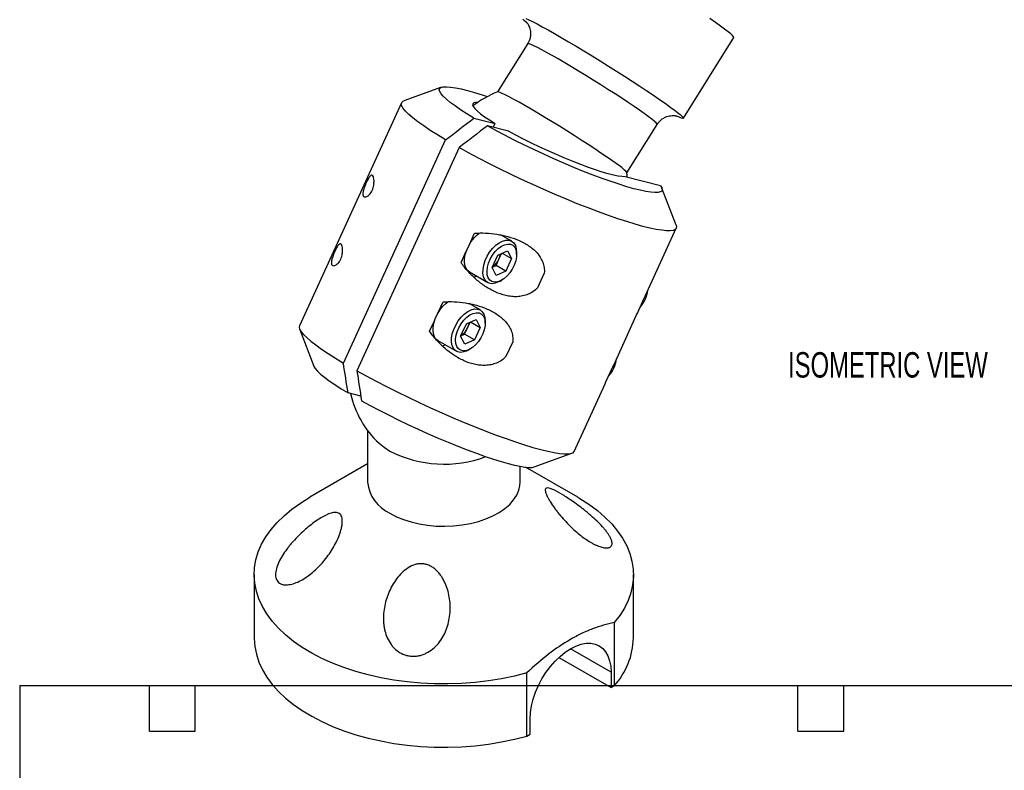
# Model space of a CAD drawing. Header units: inches. Extents: x 0.1 to 10.7, y 0.1 to 7.7.
# Tile 2 of 4: x 0.1 to 3.4, y 3.8 to 6.3. Entities that reach past the tile are written whole.
import ezdxf

# ---------------------------------------------------------------- set-up
doc = ezdxf.new("R2010")
doc.units = ezdxf.units.IN
doc.header["$MEASUREMENT"] = 0
doc.layers.add('TEXT', color=140, linetype='Continuous', lineweight=25)
doc.styles.add('SLDTEXTSTYLE0', font='TXT', dxfattribs={"width": 0.7})

msp = doc.modelspace()

# ---------------------------------------------------------------- linework, layer by layer
for p, q in [((1.7895, 6.23), (1.6905, 6.0713)), ((2.2997, 5.985), (2.4651, 6.2498)), ((1.5066, 6.0868), (1.3839, 6.0423)), ((1.3762, 6.0362), (1.0414, 5.3043)), ((1.6133, 5.9856), (1.6824, 5.9682)), ((1.7266, 5.9427), (1.6575, 5.9601)), ((1.6767, 5.9558), (1.6824, 5.9682)), ((2.1146, 5.8065), (2.2137, 5.9652)), ((1.1857, 5.1825), (1.5205, 5.9145)), ((1.5646, 5.889), (1.2298, 5.157)), ((2.2248, 5.7641), (2.1087, 5.7933)), ((2.2761, 5.6342), (2.2294, 5.7562)), ((2.1744, 5.4013), (2.2765, 5.6244)), ((1.5984, 5.5714), (1.6153, 5.6082)), ((1.7371, 5.5817), (1.7007, 5.6027)), ((1.6916, 5.5362), (1.7233, 5.5508)), ((1.7233, 5.5508), (1.7365, 5.5249)), ((1.5713, 5.512), (1.5881, 5.5488)), ((1.673, 5.4955), (1.6916, 5.5362)), ((1.6861, 5.5026), (1.6954, 5.5229)), ((1.6954, 5.5229), (1.7041, 5.5419)), ((1.7057, 5.5427), (1.7365, 5.5249)), ((1.7365, 5.5249), (1.7179, 5.4842)), ((1.7533, 5.5382), (1.7533, 5.5459)), ((1.6861, 5.4695), (1.673, 5.4955)), ((1.6736, 5.4968), (1.6861, 5.5026)), ((1.7179, 5.4842), (1.6861, 5.5026)), ((1.5985, 5.4813), (1.659, 5.4464)), ((1.7179, 5.4842), (1.6861, 5.4695)), ((1.698, 5.4503), (1.7048, 5.4541)), ((1.8438, 5.4775), (1.8215, 5.4287)), ((2.1492, 5.3463), (2.1716, 5.3951)), ((2.1716, 5.3951), (2.1744, 5.4013)), ((1.4954, 5.3461), (1.5122, 5.3828)), ((1.634, 5.3564), (1.5977, 5.3773)), ((1.4682, 5.2867), (1.485, 5.3234)), ((1.5885, 5.3108), (1.6203, 5.3255)), ((1.6203, 5.3255), (1.6334, 5.2995)), ((2.0713, 5.176), (2.1464, 5.3401)), ((2.1464, 5.3401), (2.1492, 5.3463)), ((1.0418, 5.2945), (1.0884, 5.1725)), ((1.5699, 5.2701), (1.5885, 5.3108)), ((1.583, 5.2772), (1.5923, 5.2976)), ((1.5923, 5.2976), (1.601, 5.3166)), ((1.6026, 5.3173), (1.6334, 5.2995)), ((1.6334, 5.2995), (1.6148, 5.2588)), ((1.6502, 5.3128), (1.6502, 5.3206)), ((1.5831, 5.2442), (1.5699, 5.2701)), ((1.5705, 5.2714), (1.583, 5.2772)), ((1.6148, 5.2588), (1.583, 5.2772)), ((1.6148, 5.2588), (1.5831, 5.2442)), ((1.4954, 5.2559), (1.5559, 5.221)), ((1.595, 5.2249), (1.6017, 5.2288)), ((1.7408, 5.2522), (1.7184, 5.2034)), ((2.0461, 5.1209), (2.0685, 5.1698)), ((2.0685, 5.1698), (2.0713, 5.176)), ((1.9417, 4.8925), (2.0433, 5.1147)), ((2.0433, 5.1147), (2.0461, 5.1209)), ((1.2429, 5.0737), (1.201, 5.0842)), ((1.2646, 4.9614), (1.2646, 4.7916)), ((1.8112, 4.8419), (1.934, 4.8864)), ((1.2646, 4.8514), (1.0753, 4.7421)), ((1.7646, 4.7916), (1.7646, 4.8437)), ((1.954, 4.7421), (1.7828, 4.8409)), ((0.8934, 4.4885), (0.8934, 4.2813)), ((2.1359, 4.2813), (2.1359, 4.4885)), ((2.0729, 4.3311), (2.0729, 4.1239)), ((2.0626, 4.1691), (1.93, 4.2456)), ((1.8915, 4.2168), (2.0626, 4.118)), ((1.7872, 3.959), (1.7872, 4.1662)), ((2.0626, 4.1691), (2.0626, 4.118)), ((2.0626, 4.118), (2.0729, 4.1239)), ((1.7975, 3.9649), (1.7975, 4.016)), ((1.7872, 3.959), (1.7975, 3.9649))]:
    msp.add_line(p, q)
at = {"flags": 128}
for points in [[(1.7867, 6.2985), (1.7799, 6.304), (1.7738, 6.3096)], [(1.7835, 6.3126), (1.7933, 6.3081), (1.8057, 6.3021), (1.8204, 6.2944), (1.8373, 6.2853), (1.8563, 6.2748), (1.877, 6.2631), (1.8994, 6.2502), (1.9232, 6.2362), (1.9481, 6.2214), (1.9739, 6.2058), (2.0003, 6.1897), (2.0271, 6.1732), (2.054, 6.1564), (2.0806, 6.1396), (2.1068, 6.1229), (2.1323, 6.1065), (2.1567, 6.0905), (2.1799, 6.0752), (2.2016, 6.0606), (2.2216, 6.0469), (2.2397, 6.0344), (2.2556, 6.0229), (2.2693, 6.0129), (2.2806, 6.0042), (2.2894, 5.997), (2.2956, 5.9914), (2.299, 5.9874), (2.2998, 5.9851), (2.2979, 5.9845), (2.2932, 5.9856), (2.2859, 5.9884), (2.2803, 5.9909)], [(2.4651, 6.2498), (2.4651, 6.2499), (2.4644, 6.2521), (2.4609, 6.2561), (2.4548, 6.2617), (2.446, 6.2689), (2.4347, 6.2776), (2.4209, 6.2877), (2.4049, 6.2991), (2.3868, 6.3118)], [(2.2137, 5.9652), (2.2132, 5.9669), (2.2101, 5.9705), (2.2043, 5.9757), (2.1958, 5.9825), (2.1848, 5.9908), (2.1714, 6.0005), (2.1558, 6.0115), (2.1382, 6.0236), (2.1188, 6.0366), (2.0979, 6.0505), (2.0757, 6.065), (2.0525, 6.0798), (2.0287, 6.095), (2.0046, 6.1101), (1.9804, 6.1251), (1.9564, 6.1397), (1.9331, 6.1538), (1.9107, 6.1672), (1.8894, 6.1796), (1.8696, 6.191), (1.8515, 6.2011), (1.8354, 6.2099), (1.8215, 6.2173), (1.8099, 6.223), (1.8008, 6.2272), (1.7943, 6.2296), (1.7905, 6.2304), (1.7896, 6.23)], [(1.6133, 5.9856), (1.5905, 5.9996), (1.5698, 6.013), (1.5516, 6.0255), (1.536, 6.0371), (1.523, 6.0478), (1.5128, 6.0574), (1.5055, 6.0658), (1.5012, 6.0729), (1.4998, 6.0788), (1.5014, 6.0834), (1.5059, 6.0865), (1.5134, 6.0883), (1.5238, 6.0887), (1.5369, 6.0876), (1.5527, 6.0851), (1.5711, 6.0813), (1.5919, 6.0761), (1.6149, 6.0695), (1.6399, 6.0617), (1.6571, 6.0561)], [(2.0792, 5.8367), (2.0647, 5.847), (2.048, 5.8586), (2.0295, 5.8711), (2.0093, 5.8846), (1.9877, 5.8988), (1.965, 5.9135), (1.9415, 5.9285), (1.9175, 5.9437), (1.8933, 5.9588), (1.8692, 5.9736), (1.8455, 5.988), (1.8226, 6.0017), (1.8007, 6.0146), (1.7801, 6.0266), (1.7612, 6.0374), (1.744, 6.0468), (1.729, 6.0549), (1.7162, 6.0615), (1.7058, 6.0665), (1.698, 6.0698), (1.6929, 6.0714), (1.6907, 6.0714)], [(1.5205, 5.9145), (1.4943, 5.9303), (1.4705, 5.9455), (1.449, 5.9599), (1.43, 5.9735), (1.4137, 5.9861), (1.4002, 5.9976), (1.3896, 6.008), (1.3818, 6.0172), (1.3771, 6.0252), (1.3754, 6.0319), (1.3767, 6.0372), (1.381, 6.0411), (1.3839, 6.0423)], [(1.6254, 6.0368), (1.6201, 6.0367), (1.6135, 6.0354), (1.6097, 6.0328), (1.6089, 6.0287), (1.6111, 6.0234), (1.6162, 6.0168), (1.6242, 6.009), (1.6349, 6.0002), (1.6483, 5.9903), (1.6642, 5.9796), (1.6824, 5.9682)], [(2.2248, 5.7641), (2.2291, 5.757), (2.2304, 5.7511), (2.2287, 5.7466), (2.2241, 5.7435), (2.2165, 5.7418), (2.206, 5.7415), (2.1928, 5.7426), (2.1769, 5.7451), (2.1584, 5.749), (2.1376, 5.7542), (2.1145, 5.7608), (2.0894, 5.7686), (2.0625, 5.7777), (2.0339, 5.7878), (2.004, 5.799), (1.9729, 5.8111), (1.941, 5.8241), (1.9084, 5.8378), (1.8755, 5.8522), (1.8425, 5.8671), (1.8097, 5.8823), (1.7773, 5.8978), (1.7456, 5.9135), (1.715, 5.9292), (1.6855, 5.9447), (1.6575, 5.9601)], [(2.1087, 5.7933), (2.0988, 5.7937), (2.0862, 5.7954), (2.071, 5.7985), (2.0535, 5.803), (2.0338, 5.8088), (2.0121, 5.8158), (1.9887, 5.8239), (1.964, 5.8331), (1.938, 5.8432), (1.9113, 5.8542), (1.884, 5.8659), (1.8565, 5.8781), (1.8291, 5.8908), (1.8021, 5.9037), (1.7758, 5.9168), (1.7505, 5.9298), (1.7266, 5.9427)], [(2.2761, 5.6342), (2.2772, 5.6301), (2.2765, 5.6245), (2.2729, 5.6203), (2.2662, 5.6175), (2.2566, 5.6161), (2.2441, 5.6162), (2.2287, 5.6177), (2.2107, 5.6206), (2.1901, 5.6249), (2.1671, 5.6307), (2.1417, 5.6377), (2.1143, 5.6461), (2.0849, 5.6556), (2.0538, 5.6664), (2.0211, 5.6783), (1.9872, 5.6911), (1.9521, 5.705), (1.9162, 5.7196), (1.8797, 5.735), (1.8429, 5.7511), (1.8059, 5.7676), (1.7691, 5.7846), (1.7327, 5.8019), (1.6969, 5.8194), (1.6619, 5.837), (1.6281, 5.8545), (1.5956, 5.8719), (1.5646, 5.889)], [(1.5985, 5.4813), (1.5951, 5.4836), (1.5889, 5.4907), (1.5846, 5.5002), (1.5825, 5.5116), (1.5827, 5.5246), (1.5851, 5.5386), (1.5897, 5.5531), (1.5962, 5.5673), (1.6044, 5.5808), (1.614, 5.593), (1.6245, 5.6034), (1.6303, 5.608)], [(1.698, 5.4503), (1.6944, 5.4483), (1.6834, 5.4441), (1.673, 5.4427), (1.6636, 5.4443), (1.6556, 5.4487), (1.6493, 5.4558), (1.6451, 5.4653), (1.643, 5.4767), (1.6432, 5.4897), (1.6456, 5.5037), (1.6501, 5.5182), (1.6566, 5.5324), (1.6648, 5.5459), (1.6744, 5.5581), (1.685, 5.5685), (1.696, 5.5766), (1.7072, 5.5822), (1.718, 5.5851), (1.7279, 5.585), (1.7367, 5.582), (1.7438, 5.5762), (1.7491, 5.5678), (1.7523, 5.5573), (1.7533, 5.5459)], [(1.733, 5.572), (1.7409, 5.5685), (1.747, 5.5621), (1.7511, 5.5534), (1.7531, 5.5427), (1.7528, 5.5304), (1.7503, 5.5172), (1.7456, 5.5036), (1.7391, 5.4904), (1.7309, 5.4781), (1.7215, 5.4673), (1.7113, 5.4584), (1.7008, 5.4521), (1.6905, 5.4484), (1.6809, 5.4476), (1.6724, 5.4498), (1.6653, 5.4547), (1.6602, 5.4623), (1.6571, 5.4721), (1.6562, 5.4837), (1.6576, 5.4965), (1.6613, 5.51), (1.6669, 5.5234), (1.6743, 5.5363), (1.6832, 5.5479), (1.693, 5.5578), (1.7034, 5.5654), (1.7139, 5.5705), (1.7239, 5.5727), (1.733, 5.572)], [(1.6244, 5.4663), (1.6197, 5.4649), (1.6115, 5.4635)], [(1.4954, 5.2559), (1.4921, 5.2583), (1.4858, 5.2654), (1.4815, 5.2748), (1.4795, 5.2863), (1.4796, 5.2993), (1.482, 5.3133), (1.4866, 5.3277), (1.4931, 5.342), (1.5013, 5.3555), (1.5109, 5.3677), (1.5214, 5.378), (1.5281, 5.3833)], [(1.595, 5.2249), (1.5914, 5.223), (1.5803, 5.2187), (1.5699, 5.2174), (1.5605, 5.2189), (1.5525, 5.2234), (1.5463, 5.2305), (1.542, 5.2399), (1.5399, 5.2514), (1.5401, 5.2644), (1.5425, 5.2784), (1.547, 5.2928), (1.5536, 5.3071), (1.5618, 5.3206), (1.5713, 5.3328), (1.5819, 5.3431), (1.593, 5.3513), (1.6041, 5.3569), (1.6149, 5.3597), (1.6248, 5.3596), (1.6336, 5.3566), (1.6407, 5.3508), (1.646, 5.3425), (1.6492, 5.332), (1.6502, 5.3206)], [(1.63, 5.3467), (1.6378, 5.3431), (1.6439, 5.3368), (1.648, 5.3281), (1.65, 5.3173), (1.6497, 5.305), (1.6472, 5.2918), (1.6426, 5.2783), (1.636, 5.265), (1.6278, 5.2527), (1.6184, 5.2419), (1.6082, 5.2331), (1.5977, 5.2267), (1.5874, 5.223), (1.5778, 5.2223), (1.5693, 5.2244), (1.5623, 5.2294), (1.5571, 5.2369), (1.554, 5.2467), (1.5532, 5.2583), (1.5546, 5.2711), (1.5582, 5.2846), (1.5638, 5.2981), (1.5713, 5.3109), (1.5801, 5.3226), (1.5899, 5.3324), (1.6003, 5.3401), (1.6108, 5.3451), (1.6208, 5.3474), (1.63, 5.3467)], [(1.0414, 5.3043), (1.0406, 5.2999), (1.0423, 5.2933), (1.047, 5.2853), (1.0548, 5.2761), (1.0654, 5.2657), (1.0789, 5.2541), (1.0952, 5.2416), (1.1142, 5.228), (1.1357, 5.2136), (1.1595, 5.1984), (1.1857, 5.1825)], [(1.5213, 5.241), (1.5166, 5.2396), (1.5084, 5.2382)], [(1.0884, 5.1725), (1.0888, 5.1715), (1.0932, 5.1644), (1.1005, 5.156), (1.1107, 5.1464), (1.1237, 5.1358), (1.1393, 5.1241), (1.1575, 5.1116), (1.1782, 5.0982), (1.201, 5.0842)], [(1.2298, 5.157), (1.2608, 5.14), (1.2933, 5.1226), (1.3271, 5.1051), (1.3621, 5.0875), (1.3979, 5.07), (1.4343, 5.0527), (1.4711, 5.0357), (1.5081, 5.0191), (1.5449, 5.0031), (1.5814, 4.9877), (1.6173, 4.973), (1.6524, 4.9592), (1.6863, 4.9463), (1.719, 4.9345), (1.7501, 4.9237), (1.7795, 4.9141), (1.8069, 4.9058), (1.8323, 4.8987), (1.8553, 4.893), (1.8759, 4.8887), (1.8939, 4.8858), (1.9093, 4.8843), (1.9218, 4.8842), (1.9314, 4.8856), (1.9381, 4.8884), (1.9417, 4.8925)], [(1.2452, 5.0587), (1.2732, 5.0434), (1.3027, 5.0278), (1.3333, 5.0121), (1.365, 4.9965), (1.3973, 4.9809), (1.4302, 4.9657), (1.4632, 4.9508), (1.4961, 4.9365), (1.5286, 4.9227), (1.5606, 4.9098), (1.5917, 4.8976), (1.6216, 4.8864), (1.6501, 4.8763), (1.6771, 4.8673), (1.7022, 4.8594), (1.7253, 4.8529), (1.7461, 4.8476), (1.7646, 4.8437), (1.7805, 4.8412), (1.7937, 4.8401), (1.8042, 4.8404), (1.8112, 4.8419)], [(1.3027, 4.9193), (1.3189, 4.906), (1.3378, 4.8937)], [(1.3378, 4.6896), (1.3592, 4.6786), (1.3825, 4.6691), (1.4075, 4.6612), (1.434, 4.655), (1.4615, 4.6506), (1.4897, 4.648), (1.5182, 4.6473), (1.5467, 4.6485), (1.5747, 4.6516), (1.602, 4.6564), (1.6281, 4.6631), (1.6528, 4.6714), (1.6756, 4.6812), (1.6964, 4.6925), (1.7148, 4.7052), (1.7305, 4.7189), (1.7435, 4.7336), (1.7535, 4.749), (1.7603, 4.765), (1.764, 4.7813), (1.7646, 4.7916)], [(1.7872, 4.1662), (1.7463, 4.1557), (1.7042, 4.147), (1.6611, 4.14), (1.6173, 4.1348), (1.5729, 4.1314), (1.5282, 4.1299), (1.4835, 4.1303), (1.4389, 4.1325), (1.3947, 4.1366), (1.3511, 4.1425), (1.3084, 4.1502), (1.2667, 4.1597), (1.2263, 4.1708), (1.1875, 4.1836), (1.1503, 4.198), (1.115, 4.2139), (1.0818, 4.2312), (1.0508, 4.2499), (1.0223, 4.2698), (0.9963, 4.2908), (0.973, 4.3129), (0.9525, 4.3359), (0.9349, 4.3596), (0.9203, 4.384), (0.9088, 4.409), (0.9005, 4.4344), (0.8953, 4.4601), (0.8934, 4.4859), (0.8947, 4.5117), (0.8992, 4.5374), (0.9069, 4.5629), (0.9177, 4.5879), (0.9317, 4.6125), (0.9487, 4.6364), (0.9686, 4.6595), (0.9913, 4.6818), (1.0168, 4.703), (1.0448, 4.7232), (1.0753, 4.7421)], [(1.954, 4.7421), (1.9603, 4.7384), (1.9903, 4.7192), (2.0178, 4.6988), (2.0428, 4.6774), (2.0649, 4.6549), (2.0843, 4.6316), (2.1006, 4.6076), (2.114, 4.5829), (2.1242, 4.5578), (2.1312, 4.5322), (2.1351, 4.5065), (2.1357, 4.4807), (2.1331, 4.4549), (2.1273, 4.4292), (2.1184, 4.4039), (2.1062, 4.3791), (2.0911, 4.3547), (2.0729, 4.3311)], [(0.8934, 4.2813), (0.8934, 4.2787), (0.8953, 4.2529), (0.9005, 4.2272), (0.9088, 4.2018), (0.9203, 4.1768), (0.9349, 4.1524), (0.9525, 4.1287), (0.973, 4.1057), (0.9963, 4.0836), (1.0223, 4.0626), (1.0508, 4.0427), (1.0818, 4.024), (1.115, 4.0067), (1.1503, 3.9908), (1.1875, 3.9764), (1.2263, 3.9636), (1.2667, 3.9525), (1.3084, 3.943), (1.3511, 3.9353), (1.3947, 3.9294), (1.4389, 3.9253), (1.4835, 3.9231), (1.5282, 3.9228), (1.5729, 3.9242), (1.6173, 3.9276), (1.6611, 3.9328), (1.7042, 3.9398), (1.7463, 3.9485), (1.7872, 3.959)], [(1.7975, 4.016), (1.7986, 4.0366), (1.802, 4.0582), (1.8076, 4.0804), (1.8152, 4.1028), (1.8249, 4.125), (1.8363, 4.1467), (1.8493, 4.1674), (1.8638, 4.1868), (1.8793, 4.2047), (1.8957, 4.2206), (1.9127, 4.2343), (1.9301, 4.2456), (1.9474, 4.2543), (1.9644, 4.2602), (1.9808, 4.2633), (1.9963, 4.2634), (2.0108, 4.2606), (2.0238, 4.2549), (2.0352, 4.2464), (2.0449, 4.2354), (2.0525, 4.2218), (2.0581, 4.2061), (2.0615, 4.1884), (2.0626, 4.1691)]]:
    msp.add_lwpolyline(points, dxfattribs=at)
for centre, radius, start, end in [((1.8032, 5.7798), 0.3125, 111.0999, 128.1983), ((2.0158, 5.7257), 0.1278, 39.3789, 60.2507), ((1.8032, 5.7798), 0.3125, 2.1548, 4.9424), ((1.6415, 5.5462), 0.0587, 303.3431, 336.656), ((1.6443, 5.5469), 0.0564, 334.8593, 353.2133), ((2.0737, 5.4373), 0.1111, 319.0784, 351.734), ((1.5384, 5.3208), 0.0587, 303.3431, 336.656), ((1.5412, 5.3215), 0.0564, 334.8593, 353.2133), ((1.9706, 5.212), 0.1111, 319.0784, 351.734), ((1.5146, 5.1489), 0.3125, 192.3381, 227.2909), ((1.516, 5.2423), 0.3915, 242.9274, 290.4205), ((1.3927, 4.8063), 0.1289, 186.5105, 244.8097), ((1.8963, 4.2859), 0.2396, 317.4633, 358.8989)]:
    msp.add_arc(centre, radius, start, end)
for points, knots in [([(1.7849, 6.3009), (1.7849, 6.3009), (1.785, 6.3008), (1.7865, 6.2991), (1.789, 6.2959), (1.7922, 6.2907), (1.7955, 6.2833), (1.7982, 6.2739), (1.7993, 6.2628), (1.7981, 6.2508), (1.795, 6.2395), (1.7911, 6.233), (1.7894, 6.23)], [0, 0, 0, 0, 0.09712, 0.200557, 0.291384, 0.379138, 0.469215, 0.568616, 0.67651, 0.7893, 0.904758, 1, 1, 1, 1]), ([(2.214, 5.965), (2.215, 5.9667), (2.218, 5.9721), (2.2253, 5.9793), (2.2349, 5.9862), (2.2448, 5.9907), (2.2541, 5.9932), (2.2624, 5.9941), (2.2691, 5.994), (2.2742, 5.9934), (2.2776, 5.9927), (2.2794, 5.9921), (2.2794, 5.9921), (2.2795, 5.9921)], [0, 0, 0, 0, 0.053175, 0.171961, 0.281563, 0.383716, 0.478867, 0.566752, 0.648392, 0.728654, 0.814125, 0.911149, 1, 1, 1, 1]), ([(1.2605, 5.7735), (1.2619, 5.7764), (1.2632, 5.7791), (1.2658, 5.7842), (1.267, 5.7864), (1.2694, 5.7904), (1.2705, 5.792), (1.2726, 5.7947), (1.2736, 5.7958), (1.2762, 5.7983), (1.2778, 5.7989), (1.2804, 5.7986), (1.2815, 5.7977), (1.2834, 5.7946), (1.2842, 5.7924), (1.2854, 5.7869), (1.2858, 5.7835), (1.286, 5.7776), (1.286, 5.7755), (1.2857, 5.7709), (1.2855, 5.7684), (1.2847, 5.7632), (1.2841, 5.7603), (1.2824, 5.7545), (1.2813, 5.7514), (1.2787, 5.7457), (1.2772, 5.743), (1.2742, 5.7385), (1.2726, 5.7366), (1.2696, 5.7334), (1.2681, 5.7322), (1.2653, 5.7301), (1.264, 5.7293), (1.2602, 5.7274), (1.2581, 5.7269), (1.2544, 5.727), (1.2529, 5.7276), (1.2506, 5.73), (1.2498, 5.7317), (1.2493, 5.7352), (1.2493, 5.7365), (1.2494, 5.7395), (1.2496, 5.7412), (1.2506, 5.7468), (1.2519, 5.7513), (1.2546, 5.7592), (1.2556, 5.762), (1.258, 5.7677), (1.2592, 5.7706), (1.2605, 5.7735)], [0, 0, 0, 0, 0.03125, 0.03125, 0.0625, 0.0625, 0.09375, 0.09375, 0.125, 0.125, 0.1875, 0.1875, 0.25, 0.25, 0.3125, 0.3125, 0.375, 0.375, 0.40625, 0.40625, 0.4375, 0.4375, 0.46875, 0.46875, 0.5, 0.5, 0.53125, 0.53125, 0.5625, 0.5625, 0.59375, 0.59375, 0.625, 0.625, 0.6875, 0.6875, 0.75, 0.75, 0.8125, 0.8125, 0.84375, 0.84375, 0.875, 0.875, 0.9375, 0.9375, 0.96875, 0.96875, 1, 1, 1, 1]), ([(1.6153, 5.6082), (1.6274, 5.6092), (1.6395, 5.6093), (1.6639, 5.6081), (1.6761, 5.6069), (1.6944, 5.604), (1.7006, 5.6028), (1.7128, 5.6002), (1.7188, 5.5987), (1.7367, 5.5938), (1.7484, 5.5898), (1.7655, 5.5824), (1.7712, 5.5797), (1.7821, 5.5739), (1.7874, 5.5707), (1.7976, 5.5639), (1.8024, 5.5603), (1.8117, 5.5523), (1.8161, 5.5481), (1.824, 5.539), (1.8276, 5.5343), (1.834, 5.5241), (1.8367, 5.5186), (1.8409, 5.5075), (1.8424, 5.5017), (1.8442, 5.4897), (1.8444, 5.4837), (1.8438, 5.4775)], [0, 0, 0, 0, 0.125, 0.125, 0.25, 0.25, 0.3125, 0.3125, 0.375, 0.375, 0.5, 0.5, 0.5625, 0.5625, 0.625, 0.625, 0.6875, 0.6875, 0.75, 0.75, 0.8125, 0.8125, 0.875, 0.875, 0.9375, 0.9375, 1, 1, 1, 1]), ([(1.1575, 5.5482), (1.1588, 5.5511), (1.1601, 5.5538), (1.1627, 5.5588), (1.164, 5.5611), (1.1663, 5.565), (1.1674, 5.5666), (1.1695, 5.5694), (1.1705, 5.5705), (1.1731, 5.5729), (1.1747, 5.5736), (1.1773, 5.5733), (1.1784, 5.5723), (1.1803, 5.5692), (1.1811, 5.5671), (1.1823, 5.5615), (1.1827, 5.5582), (1.1829, 5.5523), (1.1829, 5.5502), (1.1826, 5.5455), (1.1824, 5.5431), (1.1816, 5.5378), (1.181, 5.535), (1.1793, 5.5291), (1.1783, 5.5261), (1.1757, 5.5203), (1.1742, 5.5177), (1.1711, 5.5131), (1.1695, 5.5112), (1.1665, 5.5081), (1.165, 5.5068), (1.1622, 5.5047), (1.1609, 5.5039), (1.1572, 5.5021), (1.155, 5.5016), (1.1513, 5.5017), (1.1498, 5.5023), (1.1475, 5.5046), (1.1467, 5.5063), (1.1463, 5.5098), (1.1462, 5.5112), (1.1464, 5.5142), (1.1465, 5.5158), (1.1475, 5.5214), (1.1488, 5.5259), (1.1515, 5.5338), (1.1526, 5.5366), (1.1549, 5.5424), (1.1561, 5.5453), (1.1575, 5.5482)], [0, 0, 0, 0, 0.03125, 0.03125, 0.0625, 0.0625, 0.09375, 0.09375, 0.125, 0.125, 0.1875, 0.1875, 0.25, 0.25, 0.3125, 0.3125, 0.375, 0.375, 0.40625, 0.40625, 0.4375, 0.4375, 0.46875, 0.46875, 0.5, 0.5, 0.53125, 0.53125, 0.5625, 0.5625, 0.59375, 0.59375, 0.625, 0.625, 0.6875, 0.6875, 0.75, 0.75, 0.8125, 0.8125, 0.84375, 0.84375, 0.875, 0.875, 0.9375, 0.9375, 0.96875, 0.96875, 1, 1, 1, 1]), ([(1.8215, 5.4287), (1.8171, 5.4241), (1.8123, 5.4201), (1.802, 5.4132), (1.7964, 5.4102), (1.7849, 5.4054), (1.779, 5.4036), (1.7668, 5.4011), (1.7606, 5.4003), (1.7483, 5.3998), (1.7422, 5.4), (1.7299, 5.4013), (1.7237, 5.4023), (1.7057, 5.4065), (1.6941, 5.4106), (1.6771, 5.4184), (1.6715, 5.4212), (1.6607, 5.4273), (1.6554, 5.4305), (1.6399, 5.4408), (1.6301, 5.4483), (1.6114, 5.4646), (1.6024, 5.4734), (1.5859, 5.4919), (1.5782, 5.5016), (1.5713, 5.512)], [0, 0, 0, 0, 0.0625, 0.0625, 0.125, 0.125, 0.1875, 0.1875, 0.25, 0.25, 0.3125, 0.3125, 0.375, 0.375, 0.5, 0.5, 0.5625, 0.5625, 0.625, 0.625, 0.75, 0.75, 0.875, 0.875, 1, 1, 1, 1]), ([(1.5122, 5.3828), (1.5243, 5.3839), (1.5365, 5.384), (1.5608, 5.3828), (1.573, 5.3815), (1.5913, 5.3786), (1.5975, 5.3775), (1.6097, 5.3749), (1.6157, 5.3734), (1.6336, 5.3684), (1.6453, 5.3644), (1.6624, 5.3571), (1.6681, 5.3544), (1.679, 5.3485), (1.6843, 5.3454), (1.6945, 5.3386), (1.6994, 5.3349), (1.7086, 5.327), (1.713, 5.3227), (1.721, 5.3137), (1.7246, 5.3089), (1.7309, 5.2987), (1.7336, 5.2933), (1.7378, 5.2822), (1.7393, 5.2764), (1.7411, 5.2644), (1.7413, 5.2583), (1.7408, 5.2522)], [0, 0, 0, 0, 0.125, 0.125, 0.25, 0.25, 0.3125, 0.3125, 0.375, 0.375, 0.5, 0.5, 0.5625, 0.5625, 0.625, 0.625, 0.6875, 0.6875, 0.75, 0.75, 0.8125, 0.8125, 0.875, 0.875, 0.9375, 0.9375, 1, 1, 1, 1]), ([(1.7184, 5.2034), (1.7141, 5.1988), (1.7093, 5.1948), (1.699, 5.1878), (1.6934, 5.1848), (1.6819, 5.1801), (1.6759, 5.1783), (1.6638, 5.1757), (1.6576, 5.175), (1.6453, 5.1745), (1.6391, 5.1747), (1.6268, 5.1759), (1.6207, 5.177), (1.6026, 5.1812), (1.591, 5.1853), (1.574, 5.193), (1.5684, 5.1959), (1.5576, 5.202), (1.5523, 5.2052), (1.5368, 5.2155), (1.527, 5.223), (1.5083, 5.2393), (1.4994, 5.2481), (1.4828, 5.2666), (1.4751, 5.2763), (1.4682, 5.2867)], [0, 0, 0, 0, 0.0625, 0.0625, 0.125, 0.125, 0.1875, 0.1875, 0.25, 0.25, 0.3125, 0.3125, 0.375, 0.375, 0.5, 0.5, 0.5625, 0.5625, 0.625, 0.625, 0.75, 0.75, 0.875, 0.875, 1, 1, 1, 1]), ([(2.0656, 4.5949), (2.0663, 4.5906), (2.0659, 4.5869), (2.0639, 4.5826), (2.063, 4.5814), (2.0608, 4.5793), (2.0595, 4.5785), (2.0551, 4.5765), (2.0514, 4.5759), (2.0451, 4.5761), (2.0429, 4.5763), (2.0382, 4.577), (2.0358, 4.5775), (2.0283, 4.5795), (2.023, 4.5814), (2.0146, 4.585), (2.0118, 4.5863), (2.006, 4.5892), (2.0031, 4.5907), (1.9884, 4.5989), (1.9763, 4.607), (1.9515, 4.6261), (1.9394, 4.6368), (1.9215, 4.6545), (1.9155, 4.6607), (1.9039, 4.6735), (1.8982, 4.68), (1.8901, 4.6901), (1.8874, 4.6935), (1.8821, 4.7004), (1.8795, 4.7039), (1.872, 4.7144), (1.8673, 4.7213), (1.8611, 4.7316), (1.8591, 4.735), (1.8556, 4.7415), (1.854, 4.7446), (1.8513, 4.7505), (1.8502, 4.7532), (1.8485, 4.7581), (1.8479, 4.7604), (1.8472, 4.7642), (1.8471, 4.7659), (1.8474, 4.7686), (1.8478, 4.7697), (1.8496, 4.7723), (1.8516, 4.773), (1.8568, 4.7731), (1.8599, 4.7724), (1.8669, 4.7701), (1.8709, 4.7684), (1.8838, 4.7623), (1.8936, 4.7568), (1.9098, 4.7469), (1.9155, 4.7432), (1.9271, 4.7355), (1.9331, 4.7314), (1.9455, 4.7227), (1.9519, 4.7181), (1.9648, 4.7085), (1.9713, 4.7034), (1.9811, 4.6955), (1.9844, 4.6929), (1.9909, 4.6874), (1.9942, 4.6845), (2.0041, 4.676), (2.0105, 4.6701), (2.0229, 4.6581), (2.029, 4.6518), (2.0374, 4.6425), (2.04, 4.6394), (2.0451, 4.6332), (2.0475, 4.6301), (2.0519, 4.6241), (2.0539, 4.6211), (2.0575, 4.6153), (2.0591, 4.6124), (2.0632, 4.6042), (2.0649, 4.5993), (2.0656, 4.5949)], [0, 0, 0, 0, 0.03125, 0.03125, 0.046875, 0.046875, 0.0625, 0.0625, 0.09375, 0.09375, 0.109375, 0.109375, 0.125, 0.125, 0.15625, 0.15625, 0.171875, 0.171875, 0.1875, 0.1875, 0.25, 0.25, 0.3125, 0.3125, 0.34375, 0.34375, 0.375, 0.375, 0.390625, 0.390625, 0.40625, 0.40625, 0.4375, 0.4375, 0.453125, 0.453125, 0.46875, 0.46875, 0.484375, 0.484375, 0.5, 0.5, 0.515625, 0.515625, 0.53125, 0.53125, 0.5625, 0.5625, 0.59375, 0.59375, 0.625, 0.625, 0.6875, 0.6875, 0.71875, 0.71875, 0.75, 0.75, 0.78125, 0.78125, 0.8125, 0.8125, 0.828125, 0.828125, 0.84375, 0.84375, 0.875, 0.875, 0.90625, 0.90625, 0.921875, 0.921875, 0.9375, 0.9375, 0.953125, 0.953125, 0.96875, 0.96875, 1, 1, 1, 1]), ([(1.0458, 4.4691), (1.0392, 4.4656), (1.0325, 4.4627), (1.0195, 4.4581), (1.0132, 4.4565), (1.001, 4.4548), (0.9952, 4.4547), (0.9872, 4.456), (0.9847, 4.4567), (0.98, 4.4585), (0.9778, 4.4596), (0.9739, 4.4624), (0.9721, 4.464), (0.969, 4.4677), (0.9677, 4.4699), (0.9655, 4.4745), (0.9647, 4.477), (0.9636, 4.4823), (0.9633, 4.4852), (0.9633, 4.4944), (0.9642, 4.5009), (0.9679, 4.5149), (0.9706, 4.522), (0.9774, 4.5365), (0.9814, 4.5439), (0.9903, 4.5582), (0.9952, 4.5653), (1.003, 4.5757), (1.0057, 4.5792), (1.0112, 4.586), (1.014, 4.5893), (1.0224, 4.599), (1.0282, 4.6053), (1.0401, 4.6174), (1.0461, 4.6233), (1.0584, 4.6346), (1.0646, 4.6399), (1.0768, 4.65), (1.0829, 4.6548), (1.0951, 4.6638), (1.1012, 4.6679), (1.1131, 4.6755), (1.1189, 4.6789), (1.1274, 4.6832), (1.1302, 4.6846), (1.1358, 4.687), (1.1386, 4.6881), (1.1466, 4.6909), (1.1517, 4.6922), (1.1589, 4.6927), (1.1613, 4.6927), (1.1656, 4.6921), (1.1677, 4.6915), (1.1715, 4.6897), (1.1732, 4.6886), (1.1763, 4.6855), (1.1776, 4.6836), (1.1798, 4.6792), (1.1806, 4.6767), (1.1817, 4.671), (1.182, 4.668), (1.1821, 4.6614), (1.1819, 4.6578), (1.181, 4.6506), (1.1804, 4.6469), (1.1788, 4.6393), (1.1777, 4.6353), (1.1754, 4.6275), (1.1741, 4.6236), (1.1698, 4.6118), (1.1664, 4.6039), (1.1588, 4.5884), (1.1547, 4.5808), (1.1458, 4.5661), (1.1411, 4.5589), (1.131, 4.5448), (1.1256, 4.5379), (1.1146, 4.5248), (1.1089, 4.5186), (1.097, 4.5067), (1.0909, 4.501), (1.072, 4.4851), (1.0591, 4.4761), (1.0458, 4.4691)], [0, 0, 0, 0, 0.03125, 0.03125, 0.0625, 0.0625, 0.09375, 0.09375, 0.109375, 0.109375, 0.125, 0.125, 0.140625, 0.140625, 0.15625, 0.15625, 0.171875, 0.171875, 0.1875, 0.1875, 0.21875, 0.21875, 0.25, 0.25, 0.28125, 0.28125, 0.3125, 0.3125, 0.328125, 0.328125, 0.34375, 0.34375, 0.375, 0.375, 0.40625, 0.40625, 0.4375, 0.4375, 0.46875, 0.46875, 0.5, 0.5, 0.53125, 0.53125, 0.546875, 0.546875, 0.5625, 0.5625, 0.59375, 0.59375, 0.609375, 0.609375, 0.625, 0.625, 0.640625, 0.640625, 0.65625, 0.65625, 0.671875, 0.671875, 0.6875, 0.6875, 0.703125, 0.703125, 0.71875, 0.71875, 0.734375, 0.734375, 0.75, 0.75, 0.78125, 0.78125, 0.8125, 0.8125, 0.84375, 0.84375, 0.875, 0.875, 0.90625, 0.90625, 0.9375, 0.9375, 1, 1, 1, 1]), ([(1.5116, 4.2844), (1.5073, 4.2769), (1.5023, 4.2697), (1.4912, 4.2563), (1.4851, 4.2502), (1.4716, 4.2393), (1.4641, 4.2345), (1.4524, 4.2288), (1.4483, 4.2271), (1.44, 4.2243), (1.4357, 4.2232), (1.4272, 4.2216), (1.4229, 4.2211), (1.4142, 4.2207), (1.4098, 4.2209), (1.4012, 4.2218), (1.397, 4.2226), (1.3888, 4.2247), (1.3847, 4.2261), (1.3729, 4.2312), (1.3658, 4.2356), (1.356, 4.2437), (1.3529, 4.2466), (1.3472, 4.2527), (1.3446, 4.2559), (1.3372, 4.266), (1.333, 4.2734), (1.3262, 4.2886), (1.3236, 4.2965), (1.3206, 4.3088), (1.3197, 4.3129), (1.3184, 4.3213), (1.3179, 4.3255), (1.3168, 4.338), (1.3167, 4.3464), (1.3175, 4.3633), (1.3185, 4.3717), (1.3214, 4.3887), (1.3233, 4.3971), (1.3282, 4.4136), (1.331, 4.4216), (1.3377, 4.4375), (1.3415, 4.4454), (1.3501, 4.4606), (1.3548, 4.4678), (1.3652, 4.4817), (1.3708, 4.4883), (1.3834, 4.5005), (1.3901, 4.506), (1.4047, 4.5153), (1.4127, 4.5191), (1.4252, 4.5227), (1.4295, 4.5235), (1.4381, 4.5244), (1.4424, 4.5244), (1.4509, 4.5236), (1.4552, 4.5227), (1.4635, 4.5201), (1.4674, 4.5185), (1.4751, 4.5145), (1.4788, 4.5121), (1.4856, 4.5069), (1.4889, 4.5041), (1.495, 4.498), (1.4979, 4.4948), (1.5033, 4.488), (1.5058, 4.4845), (1.5104, 4.4773), (1.5126, 4.4735), (1.5166, 4.4659), (1.5184, 4.462), (1.5235, 4.4501), (1.5262, 4.442), (1.5307, 4.4256), (1.5324, 4.4172), (1.5348, 4.4003), (1.5354, 4.3917), (1.5357, 4.3745), (1.5354, 4.366), (1.5336, 4.3491), (1.5322, 4.3406), (1.5262, 4.3155), (1.5202, 4.2995), (1.5116, 4.2844)], [0, 0, 0, 0, 0.03125, 0.03125, 0.0625, 0.0625, 0.09375, 0.09375, 0.109375, 0.109375, 0.125, 0.125, 0.140625, 0.140625, 0.15625, 0.15625, 0.171875, 0.171875, 0.1875, 0.1875, 0.21875, 0.21875, 0.234375, 0.234375, 0.25, 0.25, 0.28125, 0.28125, 0.3125, 0.3125, 0.328125, 0.328125, 0.34375, 0.34375, 0.375, 0.375, 0.40625, 0.40625, 0.4375, 0.4375, 0.46875, 0.46875, 0.5, 0.5, 0.53125, 0.53125, 0.5625, 0.5625, 0.59375, 0.59375, 0.625, 0.625, 0.640625, 0.640625, 0.65625, 0.65625, 0.671875, 0.671875, 0.6875, 0.6875, 0.703125, 0.703125, 0.71875, 0.71875, 0.734375, 0.734375, 0.75, 0.75, 0.765625, 0.765625, 0.78125, 0.78125, 0.8125, 0.8125, 0.84375, 0.84375, 0.875, 0.875, 0.90625, 0.90625, 0.9375, 0.9375, 1, 1, 1, 1]), ([(2.0729, 4.3311), (2.0496, 4.3264), (2.0261, 4.3198), (1.9903, 4.3062), (1.9783, 4.3011), (1.9541, 4.2895), (1.9418, 4.283), (1.9053, 4.2619), (1.8813, 4.2456), (1.8339, 4.2088), (1.8104, 4.1883), (1.7872, 4.1662)], [0, 0, 0, 0, 0.25, 0.25, 0.375, 0.375, 0.5, 0.5, 0.75, 0.75, 1, 1, 1, 1])]:
    msp.add_open_spline(points, degree=3, knots=knots)
for points in [[(1.5205, 5.9145), (1.5514, 5.9382), (1.5824, 5.9619), (1.6133, 5.9856)], [(1.6575, 5.9601), (1.6266, 5.9364), (1.5956, 5.9127), (1.5646, 5.889)], [(1.201, 5.0842), (1.1959, 5.117), (1.1908, 5.1498), (1.1857, 5.1825)], [(1.2298, 5.157), (1.235, 5.1242), (1.2401, 5.0915), (1.2452, 5.0587)]]:
    msp.add_open_spline(points, degree=3)
at = {"layer": 'TEXT'}
for p, q in [((0.125, 4.125), (5.375, 4.125)), ((0.125, 4.125), (0.125, 0.125)), ((0.55, 3.975), (0.55, 4.125)), ((0.7, 3.975), (0.7, 4.125)), ((2.675, 3.975), (2.675, 4.125)), ((2.825, 3.975), (2.825, 4.125)), ((0.55, 3.975), (0.7, 3.975)), ((2.675, 3.975), (2.825, 3.975))]:
    msp.add_line(p, q, dxfattribs=at)

# ---------------------------------------------------------------- texts
at = {"layer": 'TEXT', "insert": (2.6427, 5.2181), "char_height": 0.083333, "attachment_point": 1, "style": 'SLDTEXTSTYLE0'}
msp.add_mtext('ISOMETRIC VIEW', dxfattribs=at)

doc.saveas('drawing.dxf')
